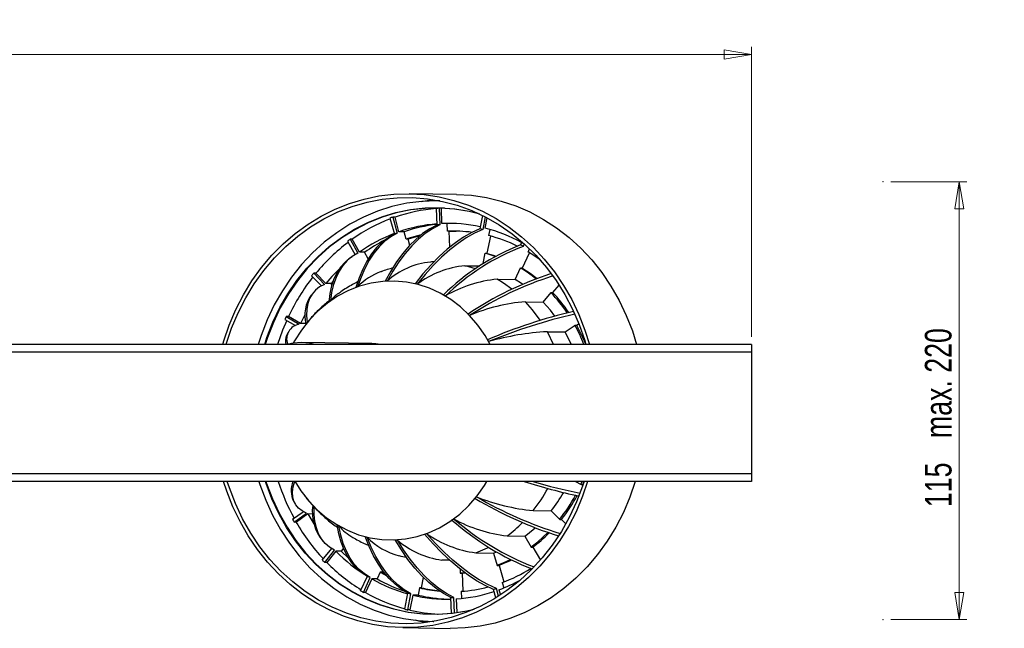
# Model space of a CAD drawing. Header units: millimetres. Extents: x 430 to 954, y 287 to 556.
# Tile 6 of 6: x 723 to 853, y 476 to 556. Entities that reach past the tile are written whole.
import ezdxf

# ---------------------------------------------------------------- set-up
doc = ezdxf.new("R2010")
doc.units = ezdxf.units.MM
doc.header["$PDSIZE"] = -1
doc.styles.add('SLDTEXTSTYLE0', font='TXT', dxfattribs={"width": 0.75})
doc.dimstyles.new('SLDDIMSTYLE1', dxfattribs={"dimtxt": 3.5, "dimasz": 3.556, "dimexe": 0, "dimexo": 0.0625, "dimgap": 0.875, "dimtad": 1, "dimdec": 0, "dimlfac": 2, "dimrnd": 1e-09, "dimzin": 12, "dimdsep": 46, "dimtxsty": 'SLDTEXTSTYLE0', "dimblk1": 'CLOSED', "dimblk2": 'CLOSED', "dimsah": 1, "dimcen": 0.09, "dimadec": 0, "dimazin": 3, "dimtfac": 1, "dimtofl": 0, "dimtmove": 0, "dimatfit": 3, "dimldrblk": 'CLOSED', "dimfxl": 0, "dimfrac": 2, "dimtolj": 1, "dimarcsym": 0})
doc.dimstyles.new('SLDDIMSTYLE2', dxfattribs={"dimtxt": 3.5, "dimasz": 3.556, "dimexe": 0, "dimexo": 0.0625, "dimgap": 0.875, "dimtad": 1, "dimdec": 0, "dimlfac": 2, "dimrnd": 1e-09, "dimzin": 12, "dimdsep": 46, "dimtxsty": 'SLDTEXTSTYLE0', "dimblk1": 'CLOSED', "dimblk2": 'CLOSED', "dimsah": 1, "dimcen": 0.09, "dimadec": 0, "dimazin": 3, "dimtfac": 1, "dimtdec": 0, "dimtofl": 0, "dimtmove": 0, "dimatfit": 3, "dimldrblk": 'CLOSED', "dimfxl": 0, "dimfrac": 2, "dimtolj": 1, "dimarcsym": 0})

# ---------------------------------------------------------------- blocks, each defined once
blk = doc.blocks.new('_Closed')
at = {"color": 0, "linetype": 'ByBlock', "lineweight": -2}
for p, q in [((-1, 0.166667), (0, 0)), ((-1, 0.166667), (-1, -0.166667)), ((0, 0), (-1, -0.166667)), ((0, 0), (-1, 0))]:
    blk.add_line(p, q, dxfattribs=at)
blk = doc.blocks.new('_D_1')
at = {"color": 7, "linetype": 'Continuous', "lineweight": 0}
for p, q in [((837.81, 534.49), (847.81, 534.49)), ((846.81, 534.49), (846.81, 476.99)), ((837.81, 476.99), (847.81, 476.99))]:
    blk.add_line(p, q, dxfattribs=at)
at = {"color": 7, "linetype": 'Continuous', "lineweight": 18, "xscale": 3.556, "yscale": 3.556}
for p, rotation in [((846.81, 534.49), 90.0000000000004), ((846.81, 476.99), 270.0000000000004)]:
    blk.add_blockref('_Closed', p, dxfattribs=dict(at, rotation=rotation))
at = {"color": 7, "linetype": 'Continuous', "lineweight": 18, "char_height": 3.5, "attachment_point": 1, "rotation": 90, "style": 'SLDTEXTSTYLE0'}
for s, insert in [('max. 220', (842.3, 500.82)), ('115', (842.3, 491.75))]:
    blk.add_mtext(s, dxfattribs=dict(at, insert=insert))
blk = doc.blocks.new('_D_2')
at = {"color": 7, "linetype": 'Continuous', "lineweight": 0}
for p, q in [((569.51, 514.12), (569.51, 552.2)), ((569.51, 551.2), (819.51, 551.2)), ((819.51, 514.12), (819.51, 552.2))]:
    blk.add_line(p, q, dxfattribs=at)
at = {"color": 7, "linetype": 'Continuous', "lineweight": 18, "xscale": 3.556, "yscale": 3.556, "rotation": 180.0000000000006}
blk.add_blockref('_Closed', (569.51, 551.2, 39.61), dxfattribs=at)
at = {"color": 7, "linetype": 'Continuous', "lineweight": 18, "xscale": 3.556, "yscale": 3.556}
blk.add_blockref('_Closed', (819.51, 551.2, 39.61), dxfattribs=at)
at = {"color": 7, "linetype": 'Continuous', "lineweight": 18, "char_height": 3.5, "attachment_point": 1, "style": 'SLDTEXTSTYLE0'}
for s, insert in [('500', (673.68, 555.71)), ('max. 570', (682.75, 555.71))]:
    blk.add_mtext(s, dxfattribs=dict(at, insert=insert))

msp = doc.modelspace()

# ---------------------------------------------------------------- linework, layer by layer
at = {"color": 7, "linetype": 'Continuous', "lineweight": 25}
for p, q in [((780.78, 532.83), (774.55, 532.92)), ((776.14, 531.91), (777.66, 532.15)), ((778.11, 530.98), (778.2, 528.8)), ((778.52, 531), (778.58, 528.82)), ((778.81, 531), (778.52, 531)), ((779.19, 531.01), (778.81, 531)), ((778.87, 529), (778.81, 531)), ((772.03, 529.69), (772.62, 527.62)), ((772.42, 529.83), (772.99, 527.75)), ((772.71, 529.83), (772.42, 529.83)), ((773.23, 527.92), (772.71, 529.83)), ((779.56, 528.99), (778.87, 529)), ((779.59, 527.99), (779.56, 528.99)), ((784.19, 530.07), (783.86, 528.32)), ((784.57, 529.87), (784.23, 528.23)), ((784.56, 528.4), (784.83, 529.74)), ((773.92, 527.91), (773.23, 527.92)), ((774.18, 526.95), (773.92, 527.91)), ((779.83, 527.99), (779.59, 527.99)), ((779.89, 525.89), (779.83, 527.99)), ((785.05, 527.41), (785.22, 528.22)), ((766.45, 526.68), (767.47, 524.9)), ((766.8, 526.93), (767.82, 525.09)), ((767.09, 526.93), (766.8, 526.93)), ((768.03, 525.23), (767.09, 526.93)), ((774.42, 526.95), (774.18, 526.95)), ((774.64, 526.13), (774.42, 526.95)), ((784.81, 525.1), (785.28, 527.35)), ((789.38, 526.59), (789.21, 526.2)), ((768.72, 525.22), (768.03, 525.23)), ((769.19, 524.38), (768.72, 525.22)), ((784.29, 523.74), (784.57, 525.1)), ((784.57, 525.1), (784.81, 525.1)), ((789.44, 523.16), (790.37, 525.15)), ((789.69, 526.32), (789.55, 526)), ((790.19, 525.26), (790.38, 525.67)), ((767.06, 524.63), (766.66, 524.35)), ((762.03, 522.49), (763.44, 521.01)), ((762.32, 522.48), (762.03, 522.49)), ((763.61, 521.12), (762.32, 522.48)), ((781.89, 523.46), (783.84, 523.44)), ((788.48, 521.65), (789.2, 523.17)), ((789.2, 523.17), (789.44, 523.16)), ((761.75, 522.14), (763.06, 520.82)), ((764.58, 521.43), (764.31, 521.11)), ((786.14, 521.69), (788.48, 521.65)), ((761.99, 519.95), (761.72, 519.61)), ((764.31, 521.11), (763.61, 521.12)), ((764.43, 520.99), (764.31, 521.11)), ((792.17, 518.69), (793.21, 519.95)), ((793.21, 519.95), (793.45, 519.95)), ((793.45, 519.95), (794.26, 520.92)), ((789.83, 518.73), (792.17, 518.69)), ((758.24, 516.39), (759.64, 515.59)), ((758.43, 516.81), (760.14, 515.79)), ((758.72, 516.8), (758.43, 516.81)), ((760.29, 515.87), (758.72, 516.8)), ((760.9, 517.08), (760.29, 515.87)), ((761.18, 516.01), (761.2, 516.04)), ((760.98, 515.86), (760.29, 515.87)), ((792.71, 514.79), (795.06, 514.76)), ((795.06, 514.76), (796.35, 515.67)), ((796.35, 515.67), (796.59, 515.66)), ((796.59, 515.66), (796.85, 515.85)), ((758.63, 514.66), (758.46, 514.3)), ((819.51, 513.12), (569.51, 513.12)), ((819.51, 512.12), (569.51, 512.12)), ((769.65, 513.24), (760.43, 513.37)), ((819.51, 513.12), (819.51, 512.12)), ((819.51, 512.12), (819.51, 496.12)), ((819.51, 496.12), (569.51, 496.12)), ((819.51, 496.12), (819.51, 495.12)), ((819.51, 495.12), (569.51, 495.12)), ((796.42, 495.12), (797.14, 494.71)), ((797.12, 494.72), (797.3, 495.12)), ((797.14, 494.71), (797.38, 494.71)), ((797.56, 495.18), (797.35, 494.71)), ((797.38, 494.71), (797.4, 494.69)), ((759.38, 492.53), (759.58, 492.17)), ((762.1, 491.79), (762.46, 491.37)), ((759.24, 490.15), (760.66, 491.15)), ((759.46, 489.76), (761.08, 490.95)), ((761.24, 490.85), (759.75, 489.76)), ((761.89, 490.84), (761.24, 490.85)), ((790.87, 491.3), (793.21, 491.26)), ((793.21, 491.26), (794.34, 490.12)), ((759.75, 489.76), (759.46, 489.76)), ((794.34, 490.12), (794.58, 490.11)), ((794.58, 490.11), (795.14, 489.55)), ((787.42, 487.96), (789.76, 487.93)), ((789.76, 487.93), (790.59, 486.5)), ((763.16, 484.79), (764.41, 486.3)), ((763.23, 487.3), (763.55, 486.97)), ((765.95, 486.34), (765.64, 485.95)), ((790.59, 486.5), (790.83, 486.49)), ((790.83, 486.49), (791.8, 484.8)), ((763.47, 484.48), (764.76, 486.1)), ((764.95, 485.96), (763.76, 484.47)), ((765.64, 485.95), (764.95, 485.96)), ((783.32, 485.75), (785.66, 485.72)), ((785.66, 485.72), (786.04, 485.86)), ((785.66, 485.72), (786.13, 484.09)), ((763.76, 484.47), (763.47, 484.48)), ((778.86, 484.81), (779.76, 484.89)), ((778.86, 484.81), (779.87, 484.79)), ((786.13, 484.09), (786.37, 484.08)), ((786.37, 484.08), (787, 481.92)), ((768.19, 480.76), (769.1, 482.68)), ((768.56, 480.55), (769.44, 482.49)), ((768.83, 482.84), (769.26, 482.59)), ((770.75, 483.21), (770.35, 482.32)), ((770.99, 483.21), (770.75, 483.21)), ((771.09, 483.42), (770.99, 483.21)), ((776.42, 482.52), (776.16, 481.16)), ((781.25, 483.61), (781.28, 483.06)), ((781.28, 483.09), (781.87, 483.14)), ((781.28, 483.06), (781.52, 483.06)), ((781.52, 483.06), (781.63, 480.71)), ((769.66, 482.33), (768.85, 480.54)), ((770.35, 482.32), (769.66, 482.33)), ((775.92, 481.16), (775.73, 480.18)), ((776.16, 481.16), (775.92, 481.16)), ((786.78, 481.83), (786.98, 481.13)), ((768.85, 480.54), (768.56, 480.55)), ((773.98, 478.34), (774.41, 480.46)), ((774.38, 478.24), (774.78, 480.37)), ((775.04, 480.19), (774.67, 478.24)), ((775.73, 480.18), (775.04, 480.19)), ((780.12, 477.81), (780.06, 479.87)), ((780.53, 477.86), (780.44, 479.89)), ((781.39, 480.69), (781.43, 479.76)), ((785.96, 479.84), (785.66, 480.94)), ((786.31, 480.06), (786.02, 481.07)), ((786.36, 480.89), (786.56, 480.22)), ((780.74, 479.7), (780.82, 477.89)), ((774.67, 478.24), (774.38, 478.24)), ((773.72, 475.92), (779.94, 475.83))]:
    msp.add_line(p, q, dxfattribs=at)
at = {"color": 7, "linetype": 'Continuous', "lineweight": 25, "flags": 128}
for points in [[(750.08, 513.12), (750.22, 513.58), (750.93, 515.67), (751.8, 517.69), (752.79, 519.63), (753.92, 521.47), (755.18, 523.21), (756.55, 524.83), (758.03, 526.33), (759.61, 527.69), (761.28, 528.91), (763.03, 529.98), (764.85, 530.89), (766.72, 531.64), (768.64, 532.22), (770.59, 532.63), (772.57, 532.86), (774.55, 532.92), (776.54, 532.8), (778.5, 532.51), (780.45, 532.04), (782.35, 531.41), (784.2, 530.61), (785.99, 529.64), (787.7, 528.53), (789.34, 527.26), (790.88, 525.85), (792.31, 524.31), (793.64, 522.65), (794.84, 520.87), (795.91, 519), (796.86, 517.03), (797.66, 514.98), (798.25, 513.12)], [(780.78, 532.83), (782.76, 532.71), (784.73, 532.42), (786.67, 531.95), (788.57, 531.32), (790.42, 530.52), (792.21, 529.55), (793.93, 528.43), (795.56, 527.17), (797.1, 525.76), (798.54, 524.22), (799.86, 522.56), (801.06, 520.78), (802.14, 518.9), (803.08, 516.94), (803.88, 514.89), (804.44, 513.12)], [(750.55, 513.12), (750.55, 513.14), (751.25, 515.24), (752.11, 517.28), (753.1, 519.23), (754.23, 521.09), (755.48, 522.84), (756.86, 524.48), (758.35, 525.98), (759.94, 527.34), (761.62, 528.56), (763.38, 529.62), (765.21, 530.52), (767.1, 531.25), (769.04, 531.8), (771, 532.18), (772.99, 532.39), (774.99, 532.41), (776.98, 532.25), (778.95, 531.91), (780.89, 531.39), (782.78, 530.7), (784.63, 529.84), (786.4, 528.82), (788.09, 527.64), (789.7, 526.31), (791.2, 524.84), (792.6, 523.24), (793.87, 521.51), (795.02, 519.68), (796.03, 517.75), (796.9, 515.73), (797.63, 513.64), (797.78, 513.12)], [(778.6, 531.98), (778.18, 531.99), (776.21, 531.91), (774.25, 531.66), (772.31, 531.22), (770.41, 530.62), (768.56, 529.84), (766.77, 528.9), (765.05, 527.79), (763.41, 526.54), (761.87, 525.14), (760.44, 523.61), (759.11, 521.95), (757.91, 520.18), (756.84, 518.31), (755.91, 516.34), (755.12, 514.3), (754.74, 513.12)], [(755.59, 513.12), (755.88, 514.03), (756.66, 516.03), (757.58, 517.95), (758.64, 519.78), (759.82, 521.51), (761.13, 523.12), (762.55, 524.61), (764.07, 525.97), (765.68, 527.18), (767.37, 528.24), (769.14, 529.14), (770.96, 529.87), (772.83, 530.44), (774.74, 530.83), (776.66, 531.04), (778.6, 531.08), (780.53, 530.94), (782.44, 530.63), (783.61, 530.34)], [(783.85, 530.23), (782.46, 530.58), (780.55, 530.89), (778.62, 531.03), (776.69, 530.99), (774.77, 530.78), (772.87, 530.39), (771, 529.82), (769.18, 529.09), (767.42, 528.19), (765.73, 527.13), (764.12, 525.93), (762.6, 524.57), (761.18, 523.09), (759.88, 521.48), (758.7, 519.75), (757.64, 517.92), (756.73, 516.01), (755.95, 514.01), (755.66, 513.12)], [(780.32, 529.01), (780.26, 529.01), (779.56, 528.99)], [(772.99, 527.75), (772.15, 527.27), (771.36, 526.67), (770.63, 525.95), (769.94, 525.12), (769.32, 524.17), (768.75, 523.11), (768.25, 521.95), (767.8, 520.69)], [(778.2, 528.8), (777.26, 528.3), (776.33, 527.67), (775.43, 526.92), (774.56, 526.05), (773.72, 525.06), (772.92, 523.95), (772.15, 522.74), (771.42, 521.42)], [(778.58, 528.82), (777.63, 528.32), (776.69, 527.69), (775.78, 526.94), (774.9, 526.07), (774.04, 525.07), (773.22, 523.97), (772.44, 522.76), (771.69, 521.44)], [(783.86, 528.32), (782.8, 527.83), (781.72, 527.21), (780.65, 526.47), (779.57, 525.62), (778.5, 524.65), (777.44, 523.57), (776.38, 522.38), (775.35, 521.09)], [(784.23, 528.23), (783.16, 527.74), (782.07, 527.12), (780.99, 526.39), (779.9, 525.54), (778.81, 524.57), (777.73, 523.49), (776.66, 522.31), (775.61, 521.02)], [(779.81, 527.99), (779.97, 527.99), (780.76, 528)], [(772.62, 527.62), (771.8, 527.14), (771.02, 526.55), (770.29, 525.83), (769.62, 525), (769.01, 524.06), (768.46, 523.01), (767.98, 521.86), (767.55, 520.6)], [(776.13, 527.52), (774.41, 527.03), (774.18, 526.95)], [(774.4, 526.95), (774.62, 527.03), (776.03, 527.44)], [(767.82, 525.09), (767.09, 524.66), (766.44, 524.13), (765.87, 523.49), (765.37, 522.76), (764.96, 521.92), (764.63, 520.99), (764.38, 519.96), (764.22, 518.84)], [(785.86, 524.69), (784.67, 525.05), (784.57, 525.07)], [(784.69, 525.1), (785.74, 524.8), (785.95, 524.73)], [(766.66, 524.35), (766.14, 523.91), (765.57, 523.28), (765.09, 522.55), (764.69, 521.72), (764.37, 520.8), (764.14, 519.79), (764, 518.68)], [(777.8, 523.95), (777.48, 523.95), (777.37, 523.94)], [(765.42, 523.07), (764.43, 522.06), (763.61, 521.12)], [(783.27, 523.04), (782.4, 523.32), (781.89, 523.46)], [(789.38, 523.16), (790.44, 522.48), (791.38, 521.8)], [(785.2, 513.12), (784.53, 514.29), (783.57, 515.66), (782.5, 516.92), (781.31, 518.04), (780.02, 519.02), (778.65, 519.84), (777.22, 520.5), (775.73, 520.99), (774.2, 521.31), (772.65, 521.44), (771.1, 521.4), (769.56, 521.18), (768.05, 520.78), (766.58, 520.2), (765.17, 519.46), (763.83, 518.56), (762.59, 517.51), (761.44, 516.32), (760.41, 515.01), (759.51, 513.59), (759.35, 513.3)], [(788.05, 520.36), (786.95, 521.17), (786.14, 521.69)], [(789.46, 521.02), (789.3, 521.13), (788.48, 521.65)], [(763.44, 521.01), (762.8, 520.67), (762.27, 520.24), (761.83, 519.73), (761.49, 519.15), (761.26, 518.48), (761.13, 517.73), (761.1, 516.91), (761.18, 516.01)], [(791.79, 516.29), (790.78, 517.65), (789.83, 518.73)], [(793.71, 516.85), (793.12, 517.61), (792.17, 518.69)], [(758.48, 516.26), (757.95, 514.99), (757.29, 513.12)], [(793.54, 513.12), (792.77, 514.68), (792.71, 514.79)], [(795.87, 513.12), (795.11, 514.65), (795.06, 514.76)], [(796.56, 515.66), (797.35, 514.08), (797.76, 513.12)], [(760.43, 513.37), (759.33, 513.3), (758.49, 513.12)], [(762.18, 513.12), (761.54, 513.27), (760.43, 513.37)], [(770.81, 513.12), (770.21, 513.21), (769.65, 513.24)], [(773.72, 475.92), (771.74, 476.04), (769.77, 476.33), (767.83, 476.8), (765.93, 477.43), (764.07, 478.24), (762.29, 479.2), (760.57, 480.32), (758.94, 481.58), (757.4, 482.99), (755.96, 484.53), (754.64, 486.2), (753.43, 487.97), (752.36, 489.85), (751.42, 491.81), (750.62, 493.86), (750.2, 495.12)], [(797.54, 495.12), (797.35, 494.52), (796.56, 492.45), (795.63, 490.46), (794.56, 488.56), (793.36, 486.76), (792.04, 485.07), (790.6, 483.51), (789.05, 482.09), (787.41, 480.8), (785.68, 479.67), (783.88, 478.7), (782.01, 477.9), (780.1, 477.26), (778.14, 476.8), (776.16, 476.52), (774.17, 476.42), (772.17, 476.5), (770.19, 476.76), (768.24, 477.2), (766.32, 477.81), (764.45, 478.6), (762.65, 479.55), (760.92, 480.66), (759.27, 481.93), (757.72, 483.34), (756.28, 484.88), (754.95, 486.55), (753.75, 488.34), (752.67, 490.23), (751.74, 492.21), (750.95, 494.28), (750.67, 495.12)], [(754.83, 495.12), (754.97, 494.71), (755.72, 492.66), (756.63, 490.68), (757.67, 488.8), (758.84, 487.01), (760.13, 485.34), (761.54, 483.79), (763.06, 482.37), (764.68, 481.1), (766.38, 479.98), (768.15, 479.01), (769.99, 478.21), (771.88, 477.58), (773.81, 477.12), (775.77, 476.84), (777.74, 476.74), (777.79, 476.74)], [(782.85, 478.23), (782.15, 478.08), (780.23, 477.77), (778.3, 477.65), (776.36, 477.7), (774.44, 477.92), (772.54, 478.33), (770.68, 478.91), (768.86, 479.65), (767.11, 480.56), (765.42, 481.63), (763.83, 482.85), (762.32, 484.22), (760.92, 485.72), (759.63, 487.34), (758.47, 489.07), (757.43, 490.91), (756.53, 492.84), (755.78, 494.84), (755.68, 495.12)], [(755.75, 495.12), (755.84, 494.86), (756.6, 492.86), (757.49, 490.94), (758.53, 489.1), (759.69, 487.37), (760.97, 485.75), (762.37, 484.26), (763.87, 482.89), (765.47, 481.68), (767.15, 480.61), (768.9, 479.7), (770.71, 478.95), (772.57, 478.38), (774.47, 477.97), (776.39, 477.75), (778.32, 477.69), (780.25, 477.82), (782.16, 478.13), (783.09, 478.34)], [(761.08, 490.95), (760.5, 491.25), (760.02, 491.61), (759.66, 492.05), (759.41, 492.55), (759.27, 493.11), (759.25, 493.73), (759.34, 494.41), (759.54, 495.15)], [(759.54, 495.15), (760.33, 493.91), (761.35, 492.6), (762.49, 491.41), (763.72, 490.35), (765.05, 489.45), (766.46, 488.71), (767.92, 488.13), (769.43, 487.73), (770.97, 487.5), (772.52, 487.46), (774.07, 487.59), (775.6, 487.9), (777.09, 488.39), (778.54, 489.05), (779.91, 489.87), (781.2, 490.84), (782.4, 491.96), (783.49, 493.22), (784.46, 494.59), (784.78, 495.12)], [(798.01, 495.12), (797.34, 493.17), (796.48, 491.15), (795.48, 489.22), (794.35, 487.37), (793.09, 485.63), (791.72, 484.01), (790.24, 482.51), (788.66, 481.15), (786.99, 479.93), (785.24, 478.86), (783.43, 477.95), (781.55, 477.2), (779.63, 476.63), (777.68, 476.22), (775.7, 475.98), (773.72, 475.92)], [(804.27, 495.12), (803.56, 493.08), (802.7, 491.06), (801.7, 489.13), (800.57, 487.28), (799.32, 485.54), (797.95, 483.92), (796.47, 482.42), (794.89, 481.06), (793.22, 479.84), (791.47, 478.77), (789.65, 477.86), (787.78, 477.11), (785.86, 476.53), (783.9, 476.13), (781.93, 475.89), (779.94, 475.83)], [(764.76, 486.1), (764.1, 486.5), (763.53, 486.99), (763.05, 487.58), (762.67, 488.25), (762.38, 489.01), (762.19, 489.86), (762.09, 490.78), (762.1, 491.79)], [(761.24, 490.85), (762.04, 489.56), (762.08, 489.5)], [(768.83, 482.84), (768.35, 483.16), (767.66, 483.74), (767.05, 484.43), (766.51, 485.23), (766.04, 486.13), (765.65, 487.13), (765.34, 488.23), (765.11, 489.42)], [(769.44, 482.49), (768.68, 482.97), (767.98, 483.56), (767.36, 484.25), (766.8, 485.06), (766.32, 485.97), (765.92, 486.98), (765.59, 488.08), (765.34, 489.28)], [(789.76, 487.93), (790.1, 488.19), (791.12, 489.03)], [(774.41, 480.46), (773.55, 480.98), (772.72, 481.62), (771.94, 482.39), (771.21, 483.26), (770.52, 484.26), (769.89, 485.36), (769.31, 486.57), (768.79, 487.88)], [(774.78, 480.37), (773.91, 480.89), (773.08, 481.54), (772.28, 482.3), (771.54, 483.18), (770.84, 484.18), (770.19, 485.28), (769.59, 486.5), (769.05, 487.81)], [(785.66, 480.94), (784.56, 481.45), (783.43, 482.08), (782.3, 482.82), (781.16, 483.68), (780.02, 484.66), (778.87, 485.74), (777.73, 486.92), (776.6, 488.21)], [(786.02, 481.07), (784.91, 481.58), (783.78, 482.2), (782.64, 482.94), (781.48, 483.8), (780.32, 484.77), (779.16, 485.84), (778, 487.02), (776.85, 488.3)], [(790.57, 486.52), (791.46, 487.21), (792.78, 488.42)], [(780.06, 479.87), (779.08, 480.4), (778.1, 481.06), (777.15, 481.84), (776.21, 482.74), (775.29, 483.75), (774.4, 484.88), (773.54, 486.12), (772.71, 487.46)], [(780.44, 479.89), (779.45, 480.42), (778.46, 481.08), (777.49, 481.85), (776.54, 482.75), (775.61, 483.77), (774.7, 484.9), (773.83, 486.13), (772.98, 487.48)], [(783.32, 485.75), (784.87, 486.41), (785.02, 486.49)], [(765.64, 485.95), (766.58, 485.05), (766.66, 484.98)], [(786.12, 484.12), (786.93, 484.44), (787.86, 484.86)], [(770.75, 483.21), (771.22, 482.95), (771.63, 482.73)], [(771.47, 482.93), (771.44, 482.94), (770.97, 483.21)], [(781.9, 483.11), (781.3, 483.07), (781.28, 483.07)], [(776.84, 476.6), (776.02, 476.74), (775.34, 476.89)]]:
    msp.add_lwpolyline(points, dxfattribs=at)
at = {"color": 7, "linetype": 'Continuous', "lineweight": 25}
for centre, radius, start, end in [((779.74, 509.67), 21.35, 94.3783, 109.204), ((779.41, 509.99), 21.03, 92.4214, 93.5473), ((780.2, 508.45), 22.66, 111.0525, 125.3481), ((779.59, 509.19), 21.86, 109.1559, 110.2534), ((779.73, 509.27), 19.74, 94.4402, 109.2057), ((779.69, 509.53), 19.49, 77.5032, 92.4104), ((780.16, 508.13), 20.97, 111.1141, 125.3445), ((779.57, 508.79), 20.07, 109.1559, 110.2534), ((780.43, 509.2), 19.81, 96.4727, 109.1868), ((779.4, 509.53), 19.32, 92.4214, 93.5473), ((780.38, 509.35), 18.65, 82.4524, 92.4207), ((779.35, 509.24), 19.61, 75.5714, 76.6862), ((779.49, 508.79), 20.26, 60.9124, 75.5106), ((781.47, 506.71), 24.81, 126.9983, 140.5226), ((780.44, 507.63), 23.63, 125.2494, 126.2912), ((781.01, 507.86), 21.27, 117.104, 125.2879), ((780.22, 508.69), 19.33, 63.8032, 75.5329), ((800.18, 498.18), 30.09, 111.3794, 134.5732), ((800.6, 497.31), 30.75, 111.0788, 133.8698), ((778.85, 508.08), 20.88, 59.182, 60.2511), ((779.67, 507.65), 20.52, 53.8474, 59.1699), ((778.29, 514.15), 9.83, 95.351, 132.1872), ((782.02, 505.97), 25.93, 140.4336, 141.4127), ((773.56, 515.14), 8, 109.5687, 136.069), ((783.18, 510.85), 12.68, 95.821, 126.6423), ((779.67, 507.21), 18.56, 51.518, 59.1563), ((783.34, 505.22), 27.2, 141.9674, 154.7909), ((772.25, 508.04), 13.4, 92.4214, 93.5473), ((787.74, 505), 16.76, 95.4747, 120.2499), ((806.57, 481), 43.51, 107.8527, 123.8973), ((806.96, 479.51), 44.69, 107.5944, 123.1852), ((772.37, 507.54), 13.93, 109.1559, 110.2534), ((772.22, 507.85), 13.61, 75.5714, 76.6862), ((778.36, 505.81), 20.47, 34.0378, 43.5938), ((778.53, 505.74), 20.57, 34.236, 43.6532), ((765.6, 516.9), 4.74, 145.1454, 193.5419), ((772.91, 506.54), 15.06, 125.2494, 126.2912), ((768.68, 515.01), 5.89, 125.3826, 139.3186), ((771.87, 507.04), 14.49, 59.182, 60.2511), ((791.65, 495.66), 23.14, 94.5064, 113.2918), ((812.47, 448.8), 70.57, 103.3603, 113.033), ((783.9, 504.79), 28.16, 154.734, 155.6608), ((773.92, 505.48), 16.53, 140.4336, 141.4127), ((771.03, 505.98), 15.85, 43.6351, 44.6422), ((812.73, 446), 72.97, 102.9879, 112.3322), ((760.48, 513.81), 2.01, 99.7865, 199.288), ((794.6, 479.92), 34.92, 93.092, 105.952), ((776.88, 504.88), 22.23, 21.7656, 28.9835), ((760.17, 513.59), 1.85, 157.5904, 194.6167), ((769.84, 505.09), 17.34, 29.0126, 29.961), ((784.16, 503.77), 28.15, 197.8933, 208.5968), ((762.42, 493.91), 3.34, 159.0253, 204.5053), ((813, 568.67), 77.17, 252.3873, 257.9317), ((812.79, 570.14), 78.17, 253.6905, 258.3542), ((775.45, 503.58), 19.71, 321.4657, 331.6016), ((770.48, 503.42), 16.53, 320.4336, 321.4127), ((810.06, 537.99), 52.48, 239.2492, 252.3996), ((810.45, 539.87), 54.02, 239.9586, 252.7152), ((793.54, 518.61), 27.45, 248.3137, 264.4111), ((777.85, 503.5), 19.65, 321.4574, 329.9546), ((777.54, 503.5), 21.45, 321.4762, 331.6359), ((777.88, 503.43), 21.34, 321.3863, 331.533), ((767.88, 491.15), 6.04, 172.0545, 219.7258), ((773.37, 502.92), 15.85, 223.6351, 224.6422), ((783.03, 503.35), 27.2, 209.0126, 209.961), ((771.49, 502.36), 15.06, 305.2494, 306.2912), ((803.91, 517.52), 36.03, 229.2663, 248.9456), ((789.69, 507.08), 19.25, 241.1638, 263.2205), ((782.28, 502.68), 25.98, 209.8474, 223.0464), ((772.53, 501.86), 14.49, 239.182, 240.2511), ((770.58, 493.74), 6.88, 220.3779, 240.0779), ((803.43, 516.37), 35.11, 228.5467, 248.7895), ((776.84, 502.36), 17.86, 306.3274, 314.9842), ((772.18, 501.05), 13.61, 255.5714, 256.6862), ((775.38, 493.88), 8.77, 223.7887, 256.0365), ((772.03, 501.36), 13.93, 289.1559, 290.2534), ((785.17, 499.96), 14.33, 234.488, 262.5696), ((779.35, 502.11), 19.35, 306.202, 314.706), ((772.15, 500.85), 13.4, 272.4214, 273.5473), ((780.27, 495.72), 11.01, 228.5153, 262.6456), ((780.59, 501.35), 21.94, 224.5299, 238.3864), ((781.16, 501.95), 24.86, 223.6351, 224.6422), ((780.68, 501.12), 23.73, 224.5338, 238.4353), ((780.24, 500.69), 17.67, 290.02, 295.9648), ((779.85, 500.56), 19.97, 290.3112, 302.397), ((779.75, 499.94), 20.3, 240.1694, 254.6865), ((780.51, 500.06), 20.44, 240.2047, 251.6223), ((780.25, 499.43), 18.78, 256.6768, 264.8434), ((780.46, 499.43), 18.78, 256.6775, 264.0836), ((780.22, 499.47), 18.81, 273.5591, 284.5344), ((779.21, 500.25), 20.63, 290.2804, 298.7643), ((779.84, 500.28), 22.73, 239.182, 240.2511), ((779.77, 499.6), 21.97, 240.178, 254.739), ((779.3, 499.45), 19.61, 255.5714, 256.6862), ((779.54, 499.16), 19.5, 256.6626, 271.5512), ((780.24, 499.19), 19.53, 256.6706, 268.129), ((779.25, 499.17), 19.32, 272.4214, 273.5473), ((779.51, 499.38), 19.72, 273.5861, 288.4001), ((779.07, 499.9), 20.07, 289.1559, 290.2534), ((779.3, 499.01), 21.35, 255.5714, 256.6862), ((779.54, 498.8), 21.14, 256.6755, 266.9273)]:
    msp.add_arc(centre, radius, start, end, dxfattribs=at)
for points, knots in [([(772.43, 523.15), (772.38, 523.14), (771.79, 523), (771.21, 522.8), (770.69, 522.6)], [0, 0, 0, 0, 0.085121, 1, 1, 1, 1]), ([(767.8, 521.33), (767.57, 521.21), (766.81, 520.83), (765.95, 520.3), (765.36, 519.85), (765.24, 519.77)], [0, 0, 0, 0, 0.2509485, 0.8582603, 1, 1, 1, 1]), ([(764.02, 518.84), (763.61, 518.49), (762.77, 517.77), (761.79, 516.76), (761.25, 516.08), (761.07, 515.85)], [0, 0, 0, 0, 0.382236, 0.796815, 1, 1, 1, 1]), ([(760.76, 493.36), (760.91, 493.15), (761.26, 492.66), (761.68, 492.22), (761.93, 491.96)], [0, 0, 0, 0, 0.4128134, 1, 1, 1, 1]), ([(762.45, 491.38), (762.9, 490.94), (763.76, 490.11), (764.72, 489.39), (765.18, 489.06)], [0, 0, 0, 0, 0.524172, 1, 1, 1, 1]), ([(767.16, 487.78), (767.65, 487.5), (768.33, 487.11), (769.05, 486.82), (769.25, 486.74)], [0, 0, 0, 0, 0.726683, 1, 1, 1, 1]), ([(773.26, 485.39), (773.57, 485.31), (773.9, 485.21), (774.24, 485.16), (774.26, 485.16)], [0, 0, 0, 0, 0.927186, 1, 1, 1, 1])]:
    msp.add_open_spline(points, degree=3, knots=knots, dxfattribs=at)
at = {"color": 7, "linetype": 'Continuous', "lineweight": 0}
for p in [(836.81, 534.49), (836.81, 476.99)]:
    msp.add_point(p, dxfattribs=at)

# ---------------------------------------------------------------- dimensions: what is measured, and where the dimension line sits
at = {"color": 7, "linetype": 'Continuous', "lineweight": 18}
for base, p1, p2, angle, text, dimstyle, picture, middle in [((819.51, 551.2), (569.51, 513.12), (819.51, 513.12), 0, '<> max.  570', 'SLDDIMSTYLE2', '_D_2', (688.28, 551.2)), ((846.81, 476.99), (836.81, 534.49), (836.81, 476.99), 90, '<> max.  220', 'SLDDIMSTYLE1', '_D_1', (846.81, 506.35))]:
    dim = msp.add_linear_dim(base=base, p1=p1, p2=p2, angle=angle, text=text, dimstyle=dimstyle, dxfattribs=at)
    dim.commit()
    dim.dimension.update_dxf_attribs({"geometry": picture, "text_midpoint": middle, "dimtype": 160})

doc.saveas('drawing.dxf')
